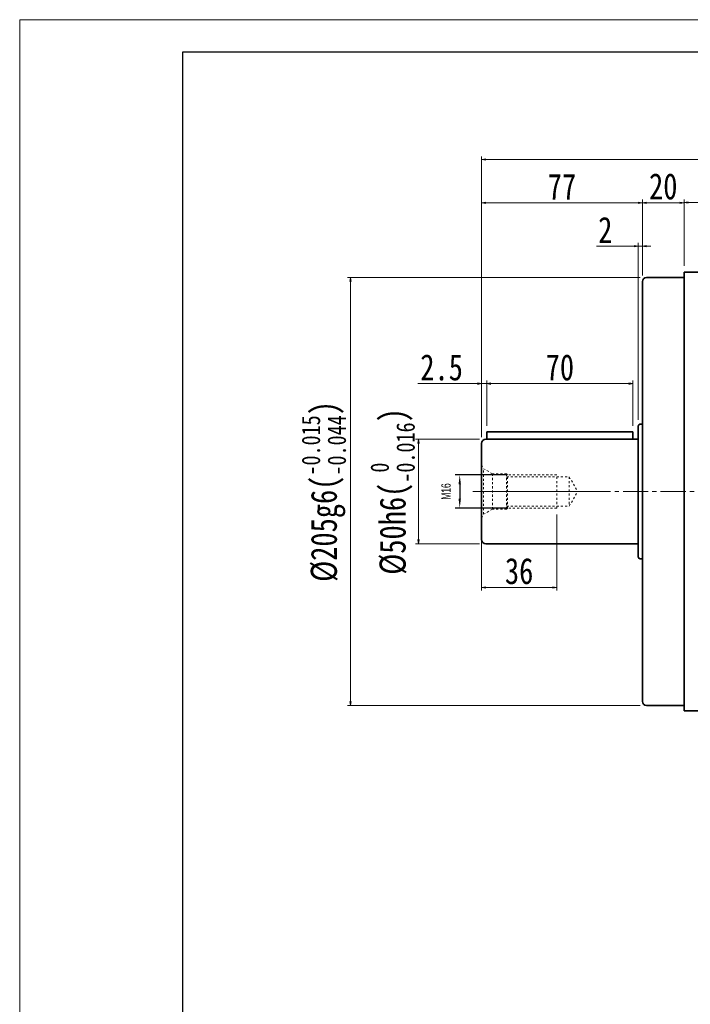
# Model space of a CAD drawing. Header units: millimetres. Extents: x 4285 to 5600, y 2125 to 3050.
# Tile 2 of 4: x 4292 to 4613, y 2579 to 3050. Entities that reach past the tile are written whole.
import ezdxf

# ---------------------------------------------------------------- set-up
doc = ezdxf.new("R2010")
doc.units = ezdxf.units.MM
doc.header["$PDSIZE"] = -5
doc.linetypes.add('点画线', pattern=[18, 12, -2, 2, -2])
doc.linetypes.add('虚线', pattern=[2, 1, -1])
doc.layers.get('0').update_dxf_attribs({"lineweight": 35})
for name, color, linetype, lineweight in [('中心线层', 1, '点画线', 18), ('图框_外框线', 7, 'Continuous', 18), ('尺寸线层', 3, 'Continuous', 18), ('粗实线层', 7, 'Continuous', 35)]:
    doc.layers.add(name, color=color, linetype=linetype, lineweight=lineweight)
doc.styles.add('宋体', font='SimSun.ttf', dxfattribs={"width": 0.8})
doc.styles.add('标准', font='txt', dxfattribs={"width": 0.667})
doc.dimstyles.new('a4-1-1.5', dxfattribs={"dimtxt": 4.5, "dimasz": 4.5, "dimexe": 2.25, "dimexo": 0, "dimgap": 0.75, "dimtad": 1, "dimdec": 3, "dimdsep": 46, "dimtxsty": '标准', "dimblk": '_CAXARROW', "dimcen": 0, "dimdle": 9, "dimazin": 2, "dimtfac": 0.707107, "dimtdec": 3, "dimtix": 1, "dimtmove": 2, "dimatfit": 3, "dimfxl": 0, "dimfrac": 2, "dimtolj": 1, "dimarcsym": 0})
doc.dimstyles.new('A水平标注$0', dxfattribs={"dimtxt": 3.5, "dimasz": 2, "dimexe": 1.5, "dimexo": 3, "dimgap": 1.1, "dimtad": 1, "dimtoh": 1, "dimdec": 4, "dimdsep": 46, "dimtxsty": '宋体', "dimblk": 'OPEN', "dimcen": 3, "dimclrd": 3, "dimclre": 3, "dimclrt": 6, "dimadec": 0, "dimazin": 0, "dimtm": 1e-09, "dimtfac": 1, "dimtdec": 4, "dimtix": 1, "dimtmove": 0, "dimatfit": 3, "dimldrblk": 'OPEN', "dimfxl": 0, "dimlwd": 13, "dimlwe": 13, "dimarcsym": 0})

# ---------------------------------------------------------------- blocks, each defined once
blk = doc.blocks.new('m16螺纹中心孔_3')
at = {"layer": '中心线层', "linetype": '点画线', "lineweight": 18}
blk.add_line((49.71, 0), (-4.25, 0), dxfattribs=at)
at = {"layer": '粗实线层', "color": 6, "linetype": '虚线', "lineweight": 18}
for p, q in [((0, -12.65), (0, 12.65)), ((0, 12.65), (0.99, 10.93)), ((5.2, 8.5), (0.99, 10.93)), ((0.99, -10.93), (0.99, 10.93)), ((12, 8.5), (5.2, 8.5)), ((5.2, -8.5), (5.2, 8.5)), ((12.5, 8), (12, 8.5)), ((12, -8.5), (12, 8.5)), ((12, 7), (42, 7)), ((36, 8), (12.5, 8)), ((12.5, -8), (12.5, 8)), ((36, -8), (36, 8)), ((42, 7), (46.04, 0)), ((42, 7), (42, -7)), ((42, -7), (46.04, 0)), ((5.2, -8.5), (0.99, -10.93)), ((12, -8.5), (5.2, -8.5)), ((12, -7), (42, -7)), ((12.5, -8), (12, -8.5)), ((36, -8), (12.5, -8)), ((0, -12.65), (0.99, -10.93))]:
    blk.add_line(p, q, dxfattribs=at)
blk = doc.blocks.new('_Open')
at = {"color": 0, "linetype": 'ByBlock', "lineweight": -2}
for p, q in [((-1, 0.17), (0, 0)), ((-1, -0.17), (0, 0)), ((0, 0), (-1, 0))]:
    blk.add_line(p, q, dxfattribs=at)
blk = doc.blocks.new('*X2')
at = {"layer": 'Defpoints', "color": 0, "transparency": 16777216}
for p in [(4548.68, 2816.17), (4512.68, 2806.17), (4548.68, 2778.24)]:
    blk.add_point(p, dxfattribs=at)
at = {"layer": '尺寸线层', "color": 3, "lineweight": 13, "transparency": 16777216}
for p, q in [((4548.68, 2813.17), (4548.68, 2776.74)), ((4512.68, 2803.17), (4512.68, 2776.74)), ((4514.68, 2778.24), (4546.68, 2778.24))]:
    blk.add_line(p, q, dxfattribs=at)
at = {"layer": '尺寸线层', "color": 3, "lineweight": 13, "transparency": 16777216, "xscale": 2, "yscale": 2, "zscale": 2, "rotation": 180}
blk.add_blockref('_Open', (4512.68, 2778.24), dxfattribs=at)
at = {"layer": '尺寸线层', "color": 3, "lineweight": 13, "transparency": 16777216, "xscale": 2, "yscale": 2, "zscale": 2}
blk.add_blockref('_Open', (4548.68, 2778.24), dxfattribs=at)
at = {"layer": '尺寸线层', "color": 6, "transparency": 16777216, "insert": (4530.68, 2785.99), "char_height": 12.5, "attachment_point": 5, "style": '宋体'}
blk.add_mtext('36', dxfattribs=at)
blk = doc.blocks.new('_CAXARROW')
blk.add_hatch(color=0).paths.add_polyline_path([(0, 0), (-1, 0.125), (-1, -0.125)], flags=0)
blk = doc.blocks.new('*X3')
at = {"layer": 'Defpoints', "color": 0, "transparency": 16777216}
for p in [(4525.18, 2832.17), (4502.24, 2816.17), (4525.18, 2816.17)]:
    blk.add_point(p, dxfattribs=at)
at = {"layer": '尺寸线层', "color": 0, "lineweight": -2, "transparency": 16777216}
for p, q in [((4525.18, 2832.17), (4499.99, 2832.17)), ((4502.24, 2827.67), (4502.24, 2820.67)), ((4525.18, 2816.17), (4499.99, 2816.17))]:
    blk.add_line(p, q, dxfattribs=at)
at = {"layer": '尺寸线层', "color": 0, "lineweight": -2, "transparency": 16777216, "xscale": 4.5, "yscale": 4.5, "zscale": 4.5}
for p, rotation in [((4502.24, 2832.17), 90), ((4502.24, 2816.17), 270)]:
    blk.add_blockref('_CAXARROW', p, dxfattribs=dict(at, rotation=rotation))
at = {"layer": '尺寸线层', "color": 0, "transparency": 16777216, "insert": (4495.7, 2824.17), "char_height": 4.5, "attachment_point": 5, "rotation": 90, "style": '标准', "bg_fill": 3, "box_fill_scale": 1.1, "bg_fill_color": 257, "bg_fill_transparency": 0}
blk.add_mtext('\\A1;M16', dxfattribs=at)
blk = doc.blocks.new('*X4')
at = {"layer": 'Defpoints', "color": 0, "transparency": 16777216}
for p in [(4514.68, 2849.17), (4482.49, 2799.17), (4514.68, 2799.17)]:
    blk.add_point(p, dxfattribs=at)
at = {"layer": '尺寸线层', "color": 3, "lineweight": 13, "transparency": 16777216}
for p, q in [((4511.68, 2849.17), (4480.99, 2849.17)), ((4482.49, 2847.17), (4482.49, 2801.17)), ((4511.68, 2799.17), (4480.99, 2799.17))]:
    blk.add_line(p, q, dxfattribs=at)
at = {"layer": '尺寸线层', "color": 3, "lineweight": 13, "transparency": 16777216, "xscale": 2, "yscale": 2, "zscale": 2}
for p, rotation in [((4482.49, 2849.17), 90), ((4482.49, 2799.17), 270)]:
    blk.add_blockref('_Open', p, dxfattribs=dict(at, rotation=rotation))
at = {"layer": '尺寸线层', "color": 6, "transparency": 16777216, "insert": (4470.08, 2824.17), "char_height": 12.5, "attachment_point": 5, "rotation": 90, "style": '宋体'}
blk.add_mtext('{\\A1;\\A1;%%C50h6({\\H0.707107x;\\S 0^ -0.016;})}', dxfattribs=at)
blk = doc.blocks.new('*X5')
at = {"layer": 'Defpoints', "color": 0, "transparency": 16777216}
for p in [(4591.68, 2926.67), (4449.95, 2721.67), (4591.68, 2721.67)]:
    blk.add_point(p, dxfattribs=at)
at = {"layer": '尺寸线层', "color": 3, "lineweight": 13, "transparency": 16777216}
for p, q in [((4588.68, 2926.67), (4448.45, 2926.67)), ((4449.95, 2924.67), (4449.95, 2723.67)), ((4588.68, 2721.67), (4448.45, 2721.67))]:
    blk.add_line(p, q, dxfattribs=at)
at = {"layer": '尺寸线层', "color": 3, "lineweight": 13, "transparency": 16777216, "xscale": 2, "yscale": 2, "zscale": 2}
for p, rotation in [((4449.95, 2926.67), 90), ((4449.95, 2721.67), 270)]:
    blk.add_blockref('_Open', p, dxfattribs=dict(at, rotation=rotation))
at = {"layer": '尺寸线层', "color": 6, "transparency": 16777216, "insert": (4437.15, 2824.17), "char_height": 12.5, "attachment_point": 5, "rotation": 90, "style": '宋体'}
blk.add_mtext('{\\A1;\\A1;%%C205g6({\\H0.707107x;\\S-0.015^ -0.044;})}', dxfattribs=at)
blk = doc.blocks.new('*X6')
at = {"layer": 'Defpoints', "color": 0, "transparency": 16777216}
for p in [(4819.68, 2962.57), (4609.68, 2929.17), (4819.68, 2929.17)]:
    blk.add_point(p, dxfattribs=at)
at = {"layer": '尺寸线层', "color": 3, "lineweight": 13, "transparency": 16777216}
for p, q in [((4609.68, 2932.17), (4609.68, 2964.07)), ((4611.68, 2962.57), (4817.68, 2962.57)), ((4819.68, 2932.17), (4819.68, 2964.07))]:
    blk.add_line(p, q, dxfattribs=at)
at = {"layer": '尺寸线层', "color": 3, "lineweight": 13, "transparency": 16777216, "xscale": 2, "yscale": 2, "zscale": 2, "rotation": 180}
blk.add_blockref('_Open', (4609.68, 2962.57), dxfattribs=at)
at = {"layer": '尺寸线层', "color": 3, "lineweight": 13, "transparency": 16777216, "xscale": 2, "yscale": 2, "zscale": 2}
blk.add_blockref('_Open', (4819.68, 2962.57), dxfattribs=at)
at = {"layer": '尺寸线层', "color": 6, "transparency": 16777216, "insert": (4714.46, 2970.39), "char_height": 12.5, "attachment_point": 5, "style": '宋体'}
blk.add_mtext('{\\famgdt|b0|i0|c0|p0;o}{210}', dxfattribs=at)
blk = doc.blocks.new('*X7')
at = {"layer": 'Defpoints', "color": 0, "transparency": 16777216}
for p in [(4589.68, 2962.47), (4609.68, 2929.17), (4589.68, 2924.67)]:
    blk.add_point(p, dxfattribs=at)
at = {"layer": '尺寸线层', "color": 3, "lineweight": 13, "transparency": 16777216}
for p, q in [((4589.68, 2927.67), (4589.68, 2963.97)), ((4607.68, 2962.47), (4591.68, 2962.47)), ((4609.68, 2932.17), (4609.68, 2963.97))]:
    blk.add_line(p, q, dxfattribs=at)
at = {"layer": '尺寸线层', "color": 3, "lineweight": 13, "transparency": 16777216, "xscale": 2, "yscale": 2, "zscale": 2, "rotation": 180}
blk.add_blockref('_Open', (4589.68, 2962.47), dxfattribs=at)
at = {"layer": '尺寸线层', "color": 3, "lineweight": 13, "transparency": 16777216, "xscale": 2, "yscale": 2, "zscale": 2}
blk.add_blockref('_Open', (4609.68, 2962.47), dxfattribs=at)
at = {"layer": '尺寸线层', "color": 6, "transparency": 16777216, "insert": (4599.68, 2970.22), "char_height": 12.5, "attachment_point": 5, "style": '宋体'}
blk.add_mtext('20', dxfattribs=at)
blk = doc.blocks.new('*X8')
at = {"layer": 'Defpoints', "color": 0, "transparency": 16777216}
for p in [(4512.68, 2962.36), (4589.68, 2924.67), (4512.68, 2847.17)]:
    blk.add_point(p, dxfattribs=at)
at = {"layer": '尺寸线层', "color": 3, "lineweight": 13, "transparency": 16777216}
for p, q in [((4512.68, 2850.17), (4512.68, 2963.86)), ((4587.68, 2962.36), (4514.68, 2962.36)), ((4589.68, 2927.67), (4589.68, 2963.86))]:
    blk.add_line(p, q, dxfattribs=at)
at = {"layer": '尺寸线层', "color": 3, "lineweight": 13, "transparency": 16777216, "xscale": 2, "yscale": 2, "zscale": 2, "rotation": 180}
blk.add_blockref('_Open', (4512.68, 2962.36), dxfattribs=at)
at = {"layer": '尺寸线层', "color": 3, "lineweight": 13, "transparency": 16777216, "xscale": 2, "yscale": 2, "zscale": 2}
blk.add_blockref('_Open', (4589.68, 2962.36), dxfattribs=at)
at = {"layer": '尺寸线层', "color": 6, "transparency": 16777216, "insert": (4551.18, 2970.11), "char_height": 12.5, "attachment_point": 5, "style": '宋体'}
blk.add_mtext('77', dxfattribs=at)
blk = doc.blocks.new('*X9')
at = {"layer": 'Defpoints', "color": 0, "transparency": 16777216}
for p in [(4587.68, 2941.71), (4589.68, 2924.67), (4587.68, 2855.42)]:
    blk.add_point(p, dxfattribs=at)
at = {"layer": '尺寸线层', "color": 3, "lineweight": 13, "transparency": 16777216}
for p, q in [((4587.68, 2858.42), (4587.68, 2943.21)), ((4589.68, 2927.67), (4589.68, 2943.21)), ((4585.68, 2941.71), (4567.65, 2941.71)), ((4589.68, 2941.71), (4587.68, 2941.71)), ((4591.68, 2941.71), (4593.68, 2941.71))]:
    blk.add_line(p, q, dxfattribs=at)
at = {"layer": '尺寸线层', "color": 3, "lineweight": 13, "transparency": 16777216, "xscale": 2, "yscale": 2, "zscale": 2}
blk.add_blockref('_Open', (4587.68, 2941.71), dxfattribs=at)
at = {"layer": '尺寸线层', "color": 3, "lineweight": 13, "transparency": 16777216, "xscale": 2, "yscale": 2, "zscale": 2, "rotation": 180}
blk.add_blockref('_Open', (4589.68, 2941.71), dxfattribs=at)
at = {"layer": '尺寸线层', "color": 6, "transparency": 16777216, "insert": (4571.92, 2949.46), "char_height": 12.5, "attachment_point": 5, "style": '宋体'}
blk.add_mtext('2', dxfattribs=at)
blk = doc.blocks.new('*X10')
at = {"layer": 'Defpoints', "color": 0, "transparency": 16777216}
for p in [(4512.68, 2983.17), (4512.68, 2847.17), (4916.68, 2847.17)]:
    blk.add_point(p, dxfattribs=at)
at = {"layer": '尺寸线层', "color": 3, "lineweight": 13, "transparency": 16777216}
for p, q in [((4512.68, 2850.17), (4512.68, 2984.67)), ((4914.68, 2983.17), (4514.68, 2983.17)), ((4916.68, 2850.17), (4916.68, 2984.67))]:
    blk.add_line(p, q, dxfattribs=at)
at = {"layer": '尺寸线层', "color": 3, "lineweight": 13, "transparency": 16777216, "xscale": 2, "yscale": 2, "zscale": 2, "rotation": 180}
blk.add_blockref('_Open', (4512.68, 2983.17), dxfattribs=at)
at = {"layer": '尺寸线层', "color": 3, "lineweight": 13, "transparency": 16777216, "xscale": 2, "yscale": 2, "zscale": 2}
blk.add_blockref('_Open', (4916.68, 2983.17), dxfattribs=at)
at = {"layer": '尺寸线层', "color": 6, "transparency": 16777216, "insert": (4714.68, 2990.92), "char_height": 12.5, "attachment_point": 5, "style": '宋体'}
blk.add_mtext('404', dxfattribs=at)
blk = doc.blocks.new('*X30')
at = {"layer": 'Defpoints', "color": 0, "transparency": 16777216}
for p in [(4515.18, 2875.81), (4515.18, 2852.67), (4512.68, 2847.17)]:
    blk.add_point(p, dxfattribs=at)
at = {"layer": '尺寸线层', "color": 3, "lineweight": 13, "transparency": 16777216}
for p, q in [((4512.68, 2850.17), (4512.68, 2877.31)), ((4515.18, 2855.67), (4515.18, 2877.31)), ((4510.68, 2875.81), (4482.13, 2875.81)), ((4515.18, 2875.81), (4512.68, 2875.81)), ((4517.18, 2875.81), (4519.18, 2875.81))]:
    blk.add_line(p, q, dxfattribs=at)
at = {"layer": '尺寸线层', "color": 3, "lineweight": 13, "transparency": 16777216, "xscale": 2, "yscale": 2, "zscale": 2}
blk.add_blockref('_Open', (4512.68, 2875.81), dxfattribs=at)
at = {"layer": '尺寸线层', "color": 3, "lineweight": 13, "transparency": 16777216, "xscale": 2, "yscale": 2, "zscale": 2, "rotation": 180}
blk.add_blockref('_Open', (4515.18, 2875.81), dxfattribs=at)
at = {"layer": '尺寸线层', "color": 6, "transparency": 16777216, "insert": (4493.55, 2883.56), "char_height": 12.5, "attachment_point": 5, "style": '宋体'}
blk.add_mtext('2.5', dxfattribs=at)
blk = doc.blocks.new('*X31')
at = {"layer": 'Defpoints', "color": 0, "transparency": 16777216}
for p in [(4585.18, 2875.81), (4515.18, 2852.67), (4585.18, 2852.67)]:
    blk.add_point(p, dxfattribs=at)
at = {"layer": '尺寸线层', "color": 3, "lineweight": 13, "transparency": 16777216}
for p, q in [((4515.18, 2855.67), (4515.18, 2877.31)), ((4585.18, 2855.67), (4585.18, 2877.31)), ((4517.18, 2875.81), (4583.18, 2875.81))]:
    blk.add_line(p, q, dxfattribs=at)
at = {"layer": '尺寸线层', "color": 3, "lineweight": 13, "transparency": 16777216, "xscale": 2, "yscale": 2, "zscale": 2, "rotation": 180}
blk.add_blockref('_Open', (4515.18, 2875.81), dxfattribs=at)
at = {"layer": '尺寸线层', "color": 3, "lineweight": 13, "transparency": 16777216, "xscale": 2, "yscale": 2, "zscale": 2}
blk.add_blockref('_Open', (4585.18, 2875.81), dxfattribs=at)
at = {"layer": '尺寸线层', "color": 6, "transparency": 16777216, "insert": (4550.18, 2883.56), "char_height": 12.5, "attachment_point": 5, "style": '宋体'}
blk.add_mtext('70', dxfattribs=at)

msp = doc.modelspace()

# ---------------------------------------------------------------- linework, layer by layer
at = {"layer": '中心线层'}
msp.add_line((4508.4298, 2824.1694), (4920.9298, 2824.1694), dxfattribs=at)
at = {"layer": '粗实线层'}
for p, q in [((4609.6798, 2719.1694), (4609.6798, 2929.1694)), ((4609.6798, 2929.1694), (4819.6798, 2929.1694)), ((4589.6798, 2924.6694), (4589.6798, 2723.6694)), ((4609.6798, 2926.6694), (4591.6798, 2926.6694)), ((4587.6798, 2792.9194), (4587.6798, 2855.4194)), ((4589.6798, 2856.4194), (4588.6798, 2856.4194)), ((4514.6798, 2849.1694), (4587.6798, 2849.1694)), ((4515.1798, 2852.6694), (4515.1798, 2849.1694)), ((4515.1798, 2852.6694), (4585.1798, 2852.6694)), ((4585.1798, 2852.6694), (4585.1798, 2849.1694)), ((4512.6798, 2847.1694), (4512.6798, 2801.1694)), ((4514.6798, 2799.1694), (4587.6798, 2799.1694)), ((4589.6798, 2791.9194), (4588.6798, 2791.9194)), ((4609.6798, 2721.6694), (4591.6798, 2721.6694)), ((4819.6798, 2719.1694), (4609.6798, 2719.1694))]:
    msp.add_line(p, q, dxfattribs=at)
for centre, radius, start, end in [((4591.6798, 2924.6694), 2, 90, 180), ((4588.6798, 2855.4194), 1, 90, 180), ((4514.6798, 2847.1694), 2, 90, 180), ((4514.6798, 2801.1694), 2, 180, 270), ((4588.6798, 2792.9194), 1, 180, 270), ((4591.6798, 2723.6694), 2, 180, 270)]:
    msp.add_arc(centre, radius, start, end, dxfattribs=at)

# ---------------------------------------------------------------- block references
msp.add_blockref('m16螺纹中心孔_3', (4512.6798, 2824.1694), dxfattribs=at)

# ---------------------------------------------------------------- dimensions: what is measured, and where the dimension line sits
at = {"layer": '尺寸线层'}
for base, p1, p2, picture, middle in [((4512.6798, 2983.1704), (4916.6798, 2847.1694), (4512.6798, 2847.1694), '*X10', (4714.6798, 2983.1704)), ((4512.6798, 2962.3603), (4589.6798, 2924.6694), (4512.6798, 2847.1694), '*X8', (4551.1798, 2962.3603)), ((4589.6798, 2962.4674), (4609.6798, 2929.1694), (4589.6798, 2924.6694), '*X7', (4599.6798, 2962.4674)), ((4587.6798, 2941.7062), (4589.6798, 2924.6694), (4587.6798, 2855.4194), '*X9', (4571.9173, 2941.7062)), ((4515.1798, 2875.8123), (4512.6798, 2847.1694), (4515.1798, 2852.6694), '*X30', (4493.5511, 2875.8123)), ((4548.6798, 2778.2361), (4512.6798, 2806.1694), (4548.6798, 2816.1694), '*X2', (4530.6798, 2778.2361))]:
    dim = msp.add_linear_dim(base=base, p1=p1, p2=p2, dimstyle='A水平标注$0', override={"dimtxt": 12.5, "dimgap": 1.5, "dimdec": 1, "dimpost": '<>', "dimblk": 'Open', "dimtvp": 0.1, "dimtfill": 0, "dimtfillclr": 256}, dxfattribs=at)
    dim.commit()
    dim.dimension.update_dxf_attribs({"geometry": picture, "text_midpoint": middle, "dimtype": 160})
dim = msp.add_linear_dim(base=(4819.6798, 2962.5749), p1=(4609.6798, 2929.1694), p2=(4819.6798, 2929.1694), text='{\\famgdt|b0|i0|c0|p0;o}{<>}', dimstyle='A水平标注$0', override={"dimtxt": 12.5, "dimgap": 1.5, "dimtad": 1, "dimdec": 1, "dimlfac": 1, "dimpost": '<>', "dimblk": 'Open', "dimse1": 0, "dimse2": 0, "dimsd1": 0, "dimsd2": 0, "dimtofl": 1, "dimtvp": 0.1, "dimtfill": 0, "dimtfillclr": 256}, dxfattribs=at)
dim.commit()
dim.dimension.update_dxf_attribs({"geometry": '*X6', "text_midpoint": (4714.4567, 2962.5749), "dimtype": 160})
dim = msp.add_linear_dim(base=(4585.1798, 2875.8123), p1=(4515.1798, 2852.6694), p2=(4585.1798, 2852.6694), angle=0, dimstyle='A水平标注$0', override={"dimtxt": 12.5, "dimgap": 1.5, "dimdec": 1, "dimpost": '<>', "dimblk": 'Open', "dimtvp": 0.1, "dimtfill": 0, "dimtfillclr": 256}, dxfattribs=at)
dim.commit()
dim.dimension.update_dxf_attribs({"geometry": '*X31', "text_midpoint": (4550.1798, 2875.8123), "dimtype": 160})

# ---------------------------------------------------------------- next in the draw order: dimensions: what is measured, and where the dimension line sits
dim = msp.add_linear_dim(base=(4502.2429, 2816.1694), p1=(4525.1798, 2832.1694), p2=(4525.1798, 2816.1694), angle=270, dimstyle='a4-1-1.5', override={"dimpost": 'M<>', "dimsah": 1, "dimtfac": 1, "dimtfill": 1, "dimtzin": 8}, dxfattribs=at)
dim.commit()
dim.dimension.update_dxf_attribs({"geometry": '*X3', "text_midpoint": (4495.6964, 2824.1694), "dimtype": 160})

# ---------------------------------------------------------------- next in the draw order: linework, layer by layer
at = {"layer": '图框_外框线', "color": 3}
msp.add_lwpolyline([(4291.541, 2124.5637), (5600.4147, 2124.5637), (5600.4147, 3050.1243), (4291.541, 3050.1243)], close=True, dxfattribs=at)
at = {"layer": '图框_外框线', "color": 3, "lineweight": 25}
msp.add_lwpolyline([(4369.4502, 2140.1455), (5584.8329, 2140.1455), (5584.8329, 3034.5425), (4369.4502, 3034.5425)], close=True, dxfattribs=at)

# ---------------------------------------------------------------- next in the draw order: dimensions: what is measured, and where the dimension line sits
at = {"layer": '尺寸线层'}
for base, p1, p2, text, override, picture, middle in [((4449.9549, 2721.6694), (4591.6798, 2926.6694), (4591.6798, 2721.6694), '{\\A1;\\A1;%%C205g6({\\H0.707107x;\\S-0.015^ -0.044;})}', {"dimtxt": 12.5, "dimgap": 1.5, "dimdec": 1, "dimpost": '<>', "dimblk": 'Open', "dimtp": -0.015, "dimtm": 0.044, "dimtdec": 3, "dimtvp": 0.1, "dimtfill": 0, "dimtfillclr": 256, "dimtzin": 8}, '*X5', (4449.9549, 2824.1694)), ((4482.4889, 2799.1694), (4514.6798, 2849.1694), (4514.6798, 2799.1694), '{\\A1;\\A1;%%C50h6({\\H0.707107x;\\S 0^ -0.016;})}', {"dimtxt": 12.5, "dimgap": 1.5, "dimdec": 1, "dimpost": '<>', "dimblk": 'Open', "dimtp": 0, "dimtm": 0.016, "dimtdec": 3, "dimtvp": 0.1, "dimtfill": 0, "dimtfillclr": 256, "dimtzin": 8}, '*X4', (4482.4889, 2824.1694))]:
    dim = msp.add_linear_dim(base=base, p1=p1, p2=p2, angle=270, text=text, dimstyle='A水平标注$0', override=override, dxfattribs=at)
    dim.commit()
    dim.dimension.update_dxf_attribs({"geometry": picture, "text_midpoint": middle, "dimtype": 160})

doc.saveas('drawing.dxf')
